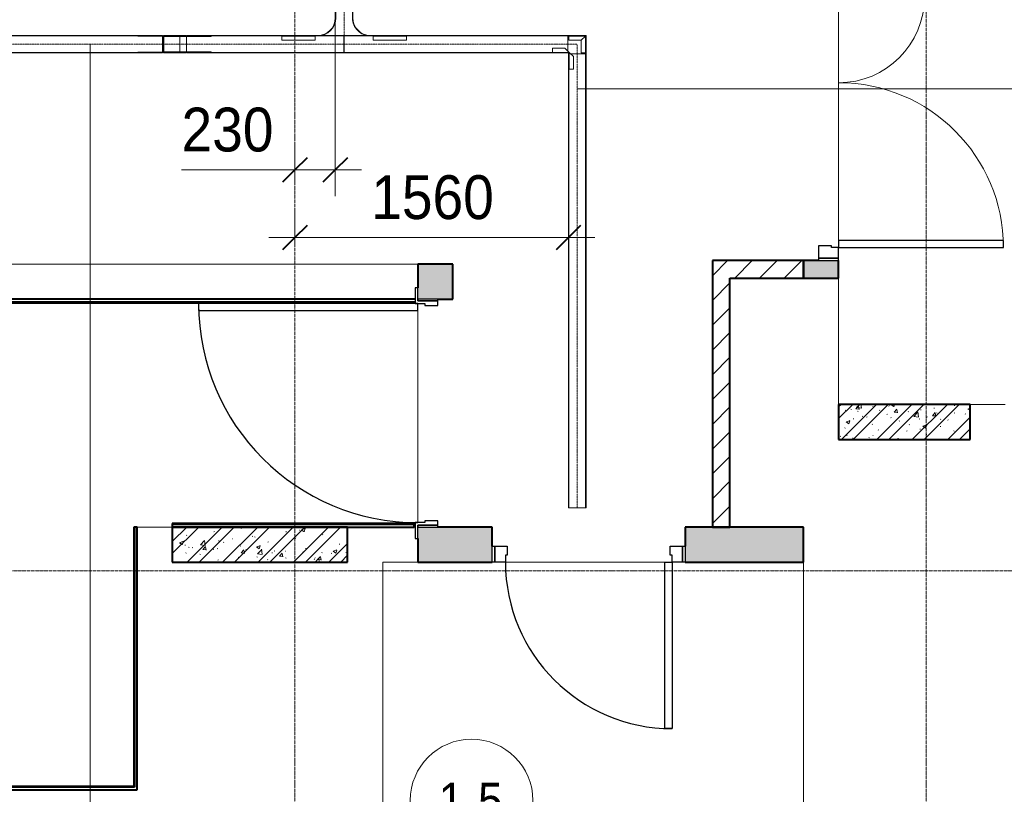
# Model space of a CAD drawing. Header units: millimetres. Extents: x 105790 to 201854, y 7718 to 225473.
# Tile 38 of 50: x 127980 to 133595, y 20925 to 25345. Entities that reach past the tile are written whole.
import ezdxf

# ---------------------------------------------------------------- set-up
doc = ezdxf.new("R2010")
doc.units = ezdxf.units.MM
for name, pattern in [('ADSK_Линия сетки', [25, 20, -2.5, 0, -2.5]), ('Линия сетки', [25, 20, -2.5, 0, -2.5]), ('Осевая', [14, 10, -2, 0, -2])]:
    doc.linetypes.add(name, pattern=pattern)
for name, color, linetype, lineweight in [('Двери', 7, 'Continuous', 18), ('Кабельные лотки', 7, 'Continuous', 18), ('Каркас_Импост', 7, 'Continuous', 30), ('Марки кабельных лотков', 7, 'Continuous', 20), ('Марки помещений', 7, 'Continuous', 20), ('Монтажный зазор', 7, 'Continuous', 30), ('Осевая линия', 7, 'Осевая', 18), ('Оси', 7, 'Continuous', 9), ('Панель', 7, 'Continuous', 30), ('Перекрытия', 7, 'Continuous', 18), ('Размеры', 7, 'Continuous', 9), ('Размеры-100', 7, 'Continuous', 9), ('Соединительные детали кабельных лотков', 7, 'Continuous', 18), ('Стены разрез', 7, 'Continuous', 40), ('Стены штриховка', 7, 'Continuous', 40)]:
    doc.layers.add(name, color=color, linetype=linetype, lineweight=lineweight)
doc.styles.add('Arial', font='arial.ttf', dxfattribs={"width": 0.9, "height": 250})
doc.styles.add('Arial_3', font='arial.ttf', dxfattribs={"width": 0.9, "height": 200})
doc.dimstyles.new('Основной_2_5_мм', dxfattribs={"dimscale": 304.8, "dimtxt": 255.06485, "dimasz": 0.463911, "dimexe": 0.492126, "dimexo": 0.492126, "dimgap": 0.098425, "dimtad": 1, "dimdec": 0, "dimdsep": 46, "dimtxsty": 'Arial', "dimblk1": 'OBLIQUE', "dimblk2": 'OBLIQUE', "dimsah": 1, "dimcen": 0.09, "dimdle": 0.492126, "dimazin": 2, "dimtfac": 1, "dimtdec": 4, "dimtix": 1, "dimtmove": 0, "dimatfit": 3, "dimfxl": 1, "dimtvp": 1, "dimtolj": 1, "dimtzin": 0, "dimlwd": 20, "dimlwe": 20, "dimarcsym": 2})
doc.dimstyles.new('Основной_2_5_мм_1', dxfattribs={"dimscale": 304.8, "dimtxt": 255.06485, "dimasz": 0.463911, "dimexe": 0.492126, "dimexo": 0.492126, "dimgap": 0.098425, "dimtad": 1, "dimdec": 0, "dimdsep": 46, "dimtxsty": 'Arial', "dimblk1": 'OBLIQUE', "dimblk2": 'OBLIQUE', "dimsah": 1, "dimcen": 0.09, "dimdle": 0.492126, "dimazin": 2, "dimtfac": 1, "dimtdec": 4, "dimtix": 1, "dimtmove": 1, "dimatfit": 3, "dimfxl": 1, "dimtvp": 1, "dimtolj": 1, "dimtzin": 0, "dimlwd": 20, "dimlwe": 20, "dimarcsym": 2})
pattern_1 = [(45, (0, 0), (-70.71068, 70.71068), [])]
pattern_2 = [(50, (0, 0), (218.62117, -19.1268), [22.86, -251.46]), (355, (0, 0), (-42.29187, 229.2684), [18.288, -201.168]), (100.451, (18.22, -1.6), (176.33107, 210.13963), [19.428, -213.708]), (46.184, (0, 60.96), (325.29495, -50.45164), [34.29, -377.19]), (96.636, (27.1, 56.76), (284.883, 296.91266), [29.142, -320.562]), (351.184, (0, 60.96), (284.8858, 296.9107), [27.432, -301.752]), (21, (30.48, 45.72), (181.93753, -122.71832), [22.86, -251.46]), (326, (30.48, 45.72), (74.16223, 221.0262), [18.288, -201.168]), (71.451, (45.64, 35.5), (256.10035, 98.30526), [19.428, -213.708]), (37.5, (0, 0), (3.70639, 101.465895), [3.353, -195.377, 3.353, -200.863, -201.93]), (37.5, (0, 0), (3.70639, 101.465895), [-402.946, 3.353, -198.577]), (7.5, (0, 0), (80.18358, 120.21653), [3.353, -113.081, 3.353, -190.805, -76.962]), (7.5, (0, 0), (80.18358, 120.21653), [-310.591, 3.353, -73.609]), (327.5, (-67.97, 0), (162.708646, -6.87497), [3.353, -72.847, 3.353, -234.391, -315.468]), (327.5, (-67.97, 0), (162.708646, -6.87497), [-313.944, 3.353, -312.115]), (317.5, (-98.45, 0), (177.75468, 30.51183), [3.353, -95.707, 3.353, -154.534, -224.028]), (317.5, (-98.45, 0), (177.75468, 30.51183), [-256.946, 3.353, -220.675])]
pattern_3 = [(45, (0, 0), (-101.02788, 101.02788), []), (45, (67.35, 0), (-101.02788, 101.02788), [])]

# ---------------------------------------------------------------- blocks, each defined once
blk = doc.blocks.new('101_Дверь_Однопольная - _НЧ_Мет_900х2100_Квартира_Пр-3835097-МКСС_К4_L23_78_000_')
at = {"layer": 'Каркас_Импост', "color": 253, "true_color": 0xaaaaaa}
for p, q in [((-535, 100), (-475, 100)), ((-535, 10), (-535, 100)), ((-475, 100), (-475, 60)), ((-475, 60), (-465, 60)), ((-465, 60), (-465, 10)), ((465, 60), (475, 60)), ((465, 10), (465, 60)), ((475, 100), (535, 100)), ((475, 60), (475, 100)), ((535, 100), (535, 10)), ((-465, 10), (-535, 10)), ((535, 10), (465, 10))]:
    blk.add_line(p, q, dxfattribs=at)
at = {"layer": 'Монтажный зазор', "color": 253, "true_color": 0xaaaaaa}
for p, q in [((-550, 100), (-535, 100)), ((-550, 10), (-550, 100)), ((-535, 100), (-535, 10)), ((535, 10), (535, 100)), ((535, 100), (550, 100)), ((550, 100), (550, 10)), ((-535, 10), (-550, 10)), ((550, 10), (535, 10))]:
    blk.add_line(p, q, dxfattribs=at)
at = {"layer": 'Панель', "color": 253, "true_color": 0xaaaaaa}
for p, q in [((-475, 1050), (-435, 1050)), ((-475, 100), (-475, 1050)), ((-435, 1050), (-435, 100)), ((-435, 100), (-475, 100))]:
    blk.add_line(p, q, dxfattribs=at)
blk.add_arc((-475, 100), 950, 0, 90, dxfattribs=at)
blk = doc.blocks.new('101_Дверь_Двупольная - _ПЧ_Мет_1350х2100_Лифтовый холл_Л-3848665-МКСС_К4_L23_78_000_')
at = {"layer": 'Двери', "color": 253, "true_color": 0xaaaaaa}
blk.add_line((-1343.1, 100), (-1315.3, 100), dxfattribs=at)
at = {"layer": 'Каркас_Импост', "color": 253, "true_color": 0xaaaaaa}
for p, q in [((-715, 100), (-775, 100)), ((-775, 100), (-775, -15)), ((-715, 60), (-715, 100)), ((-705, 60), (-715, 60)), ((-705, -15), (-705, 60)), ((715, 60), (705, 60)), ((705, 60), (705, -15)), ((775, 100), (715, 100)), ((715, 100), (715, 60)), ((775, -15), (775, 100)), ((-775, -15), (-705, -15)), ((705, -15), (775, -15))]:
    blk.add_line(p, q, dxfattribs=at)
at = {"layer": 'Монтажный зазор', "color": 253, "true_color": 0xaaaaaa}
for p, q in [((-775, 100), (-790, 100)), ((-790, 100), (-790, -15)), ((-775, -15), (-775, 100)), ((790, 100), (775, 100)), ((775, 100), (775, -15)), ((790, -15), (790, 100)), ((-790, -15), (-775, -15)), ((775, -15), (790, -15))]:
    blk.add_line(p, q, dxfattribs=at)
at = {"layer": 'Панель', "color": 253, "true_color": 0xaaaaaa}
for p, q in [((715, 1040), (675, 1040)), ((675, 1040), (675, 100)), ((715, 100), (715, 1040)), ((-675, 590), (-715, 590)), ((-715, 590), (-715, 100)), ((-675, 100), (-675, 590)), ((-715, 100), (-675, 100)), ((675, 100), (715, 100))]:
    blk.add_line(p, q, dxfattribs=at)
at = {"layer": 'Панель', "color": 253, "lineweight": 18, "true_color": 0xaaaaaa}
for centre, radius, start, end in [((715, 100), 940, 90, 180), ((-715, 100), 490, 360, 90)]:
    blk.add_arc(centre, radius, start, end, dxfattribs=at)
blk = doc.blocks.new('101_Дверь_Однопольная - _НЧ_Мет_1200х2100_ЛК_По дизайн-проекту_угловая коробка_EI60_Л-3835085-МКСС_К4_L23_78_000_')
at = {"layer": 'Каркас_Импост', "color": 253, "true_color": 0xaaaaaa}
for p, q in [((-625, 115), (-715, 115)), ((-715, 115), (-715, 100)), ((-625, 60), (-625, 115)), ((715, 115), (625, 115)), ((625, 115), (625, 60)), ((715, 100), (715, 115)), ((-715, 100), (-640, 100)), ((-640, 100), (-640, -15)), ((-615, 60), (-625, 60)), ((-615, -15), (-615, 60)), ((625, 60), (615, 60)), ((615, 60), (615, -15)), ((640, -15), (640, 100)), ((640, 100), (715, 100)), ((-640, -15), (-615, -15)), ((615, -15), (640, -15))]:
    blk.add_line(p, q, dxfattribs=at)
at = {"layer": 'Монтажный зазор', "color": 253, "true_color": 0xaaaaaa}
for p, q in [((-640, 100), (-650, 100)), ((-650, 100), (-650, -15)), ((-640, -15), (-640, 100)), ((650, 100), (640, 100)), ((640, 100), (640, -15)), ((650, -15), (650, 100)), ((-650, -15), (-640, -15)), ((640, -15), (650, -15))]:
    blk.add_line(p, q, dxfattribs=at)
at = {"layer": 'Панель', "color": 253, "true_color": 0xaaaaaa}
for p, q in [((625, 1350), (585, 1350)), ((585, 1350), (585, 100)), ((625, 100), (625, 1350)), ((585, 100), (625, 100))]:
    blk.add_line(p, q, dxfattribs=at)
blk.add_arc((625, 100), 1250, 90, 180, dxfattribs=at)
blk = doc.blocks.new('135_SLK_K4_AR_rvt-1-МКСС_К4_L23_78_000_')
at = {"layer": 'Стены разрез', "lineweight": 18, "true_color": 0xcbcbcb}
h = blk.add_hatch(color=9, dxfattribs=at)
h.paths.add_polyline_path([(132650, 23870), (132650, 23970), (132450, 23970), (132450, 23870), (132535, 23870)])
h.paths.add_polyline_path([(132535, 25550), (132650, 25550), (132650, 25750), (132450, 25750), (132450, 25550)])
blk.add_hatch(color=9, dxfattribs=at).paths.add_polyline_path([(130250, 23750), (130450, 23750), (130450, 23950), (130250, 23950), (130250, 23815)])
at = {"layer": 'Стены разрез', "lineweight": 9, "true_color": 0xaaaaaa}
h = blk.add_hatch(dxfattribs=at)
h.set_pattern_fill('FP_3', color=253, style=0, pattern_type=2)
h.set_pattern_definition(pattern_1)
h.paths.add_polyline_path([(132030, 22450), (132030, 23970), (131930, 23970), (131930, 22450), (131951.3, 22450)])
h = blk.add_hatch(dxfattribs=at)
h.set_pattern_fill('FP_3', color=253, style=0, pattern_type=2)
h.set_pattern_definition(pattern_1)
h.paths.add_polyline_path([(132450, 23870), (132450, 23970), (132030, 23970), (132030, 23870)])
h = blk.add_hatch(dxfattribs=at)
h.set_pattern_fill('FP_1', color=253, style=0, pattern_type=2)
h.set_pattern_definition(pattern_2)
h.paths.add_polyline_path([(133400, 22950), (133400, 23150), (132650, 23150), (132650, 22950)])
h = blk.add_hatch(dxfattribs=at)
h.set_pattern_fill('FP_2', color=253, style=0, pattern_type=2)
h.set_pattern_definition(pattern_3)
h.paths.add_polyline_path([(133400, 22950), (133400, 23150), (132650, 23150), (132650, 22950)])
h = blk.add_hatch(dxfattribs=at)
h.set_pattern_fill('FP_1', color=253, style=0, pattern_type=2)
h.set_pattern_definition(pattern_2)
h.paths.add_polyline_path([(129850, 22250), (129850, 22450), (128850, 22450), (128850, 22250)])
h = blk.add_hatch(dxfattribs=at)
h.set_pattern_fill('FP_2', color=253, style=0, pattern_type=2)
h.set_pattern_definition(pattern_3)
h.paths.add_polyline_path([(129850, 22250), (129850, 22450), (128850, 22450), (128850, 22250)])
at = {"layer": 'Стены разрез', "lineweight": 18, "true_color": 0xcbcbcb}
h = blk.add_hatch(color=9, dxfattribs=at)
h.paths.add_polyline_path([(132450, 22250), (132450, 22450), (131775, 22450), (131775, 22250), (131951.3, 22250)])
h.paths.add_polyline_path([(130675, 22250), (130675, 22450), (130250, 22450), (130250, 22250)])
at = {"layer": 'Перекрытия', "color": 253, "true_color": 0xaaaaaa}
for p, q in [((132650, 25435), (132650, 24085)), ((132650, 24085), (132650, 25435)), ((118450, 23950), (130250, 23950)), ((132650, 23870), (132650, 23150)), ((130250, 22475), (130250, 23685)), ((130250, 23685), (130250, 22475)), ((133400, 23150), (133600, 23150)), ((128650, 22450), (128850, 22450)), ((130230, 22450), (130235, 22450)), ((131774.8, 22340), (131774.8, 22450)), ((130250, 22250), (130050, 22250)), ((130050, 22250), (130050, 20750)), ((131660, 22250), (130750, 22250)), ((130750, 22250), (131660, 22250)), ((132450, 20800), (132450, 22250))]:
    blk.add_line(p, q, dxfattribs=at)
at = {"layer": 'Стены разрез', "color": 253, "true_color": 0xaaaaaa}
for p, q in [((130450, 23950), (130250, 23950)), ((130250, 23950), (130250, 23815)), ((130450, 23750), (130450, 23950)), ((132030, 23970), (131930, 23970)), ((131930, 23970), (131930, 22450)), ((132450, 23970), (132030, 23970)), ((132535, 23970), (132450, 23970)), ((132450, 23970), (132450, 23870)), ((132450, 23870), (132450, 23970)), ((132650, 23870), (132650, 23970)), ((132030, 22450), (132030, 23870)), ((132030, 23870), (132450, 23870)), ((132450, 23870), (132650, 23870)), ((130235, 23750), (126349.4, 23750)), ((126749.4, 23730), (130235, 23730)), ((130365, 23750), (130450, 23750)), ((133400, 23150), (132650, 23150)), ((132650, 23150), (132650, 22950)), ((133400, 22950), (133400, 23150)), ((132650, 22950), (133400, 22950)), ((130230, 22470), (128850, 22470)), ((128850, 22470), (128850, 22450)), ((130230, 22450), (130230, 22470)), ((128650, 22450), (128630, 22450)), ((128630, 22450), (128630, 20970)), ((128650, 20970), (128650, 22450)), ((129850, 22450), (128850, 22450)), ((128850, 22450), (128850, 22250)), ((128850, 22450), (130230, 22450)), ((129850, 22250), (129850, 22450)), ((130675, 22450), (130365, 22450)), ((130675, 22340), (130675, 22450)), ((132450, 22450), (131775, 22450)), ((131775, 22450), (131775, 22340)), ((131930, 22450), (132030, 22450)), ((132450, 22250), (132450, 22450)), ((130250, 22385), (130250, 22250)), ((128850, 22250), (129850, 22250)), ((130250, 22250), (130675, 22250)), ((131775, 22250), (132450, 22250)), ((128630, 20970), (122912.5, 20970)), ((122912.5, 20950), (128650, 20950)), ((128650, 20965), (128650, 20970)), ((128650, 20950), (128650, 20965))]:
    blk.add_line(p, q, dxfattribs=at)
at = {"layer": 'Стены штриховка', "color": 253, "true_color": 0xaaaaaa}
for p, q in [((126749.4, 23735), (130235, 23735)), ((130230, 22465), (128850, 22465)), ((128635, 22450), (128635, 20970)), ((128635, 20965), (122912.5, 20965)), ((128635, 20970), (128635, 20965))]:
    blk.add_line(p, q, dxfattribs=at)
at = {"layer": 'Двери', "color": 253, "lineweight": 18, "true_color": 0xaaaaaa}
for name, p, rotation in [('101_Дверь_Двупольная - _ПЧ_Мет_1350х2100_Лифтовый холл_Л-3848665-МКСС_К4_L23_78_000_', (132550, 24760), 270), ('101_Дверь_Однопольная - _НЧ_Мет_1200х2100_ЛК_По дизайн-проекту_угловая коробка_EI60_Л-3835085-МКСС_К4_L23_78_000_', (130350, 23100), 90), ('101_Дверь_Однопольная - _НЧ_Мет_900х2100_Квартира_Пр-3835097-МКСС_К4_L23_78_000_', (131225, 22350), 180)]:
    blk.add_blockref(name, p, dxfattribs=dict(at, rotation=rotation))
blk = doc.blocks.new('OSTEC_CLH - ЛН_ ЛП - СЛУМИ - Угол горизонтальный - ZS - Цинкование по методу Сендзимира-1324870-МКСС_К4_L23_78_000_')
at = {"layer": 'Осевая линия'}
for p, q in [((0, 55), (0, 0)), ((-55, 0), (0, 0)), ((-54, 0), (-55, 0))]:
    blk.add_line(p, q, dxfattribs=at)
at = {"layer": 'Соединительные детали кабельных лотков', "color": 96, "true_color": 0x008000}
for p, q in [((-55, 47.5), (-55, 50)), ((-55, 50), (-50, 50)), ((-47.5, 47.5), (-55, 47.5)), ((-55, -47.5), (-55, 38.1)), ((-47.5, 55), (-50, 55)), ((-50, 55), (-50, 50)), ((-47.5, 47.5), (-47.5, 55)), ((47.5, 55), (-38.1, 55)), ((50, 55), (47.5, 55)), ((47.5, 55), (47.5, -47.5)), ((50, -50), (50, 55)), ((-55, -50), (-55, -47.5)), ((47.5, -47.5), (-55, -47.5)), ((50, -50), (-55, -50))]:
    blk.add_line(p, q, dxfattribs=at)
blk = doc.blocks.new('OSTEC_U - ЛН_ ЛП - СЛУМИ - OSTEC_U - ЛН_ ЛП - СЛУМИ-1215241-МКСС_К4_L23_78_000_')
at = {"layer": 'Соединительные детали кабельных лотков', "color": 96, "true_color": 0x008000}
for p, q in [((-24, 95), (0, 95)), ((-24, 95), (-24, 24)), ((0.9, 95), (0, 95)), ((0, 95), (0, 0)), ((-24, 24), (-95, 24)), ((-95, 0), (-95, 24)), ((0, 0), (-95, 0)), ((-95, 0), (-95, -0.9)), ((-24, 24), (0, 0)), ((0, 0), (-24, 24)), ((0.9, -0.2), (0, 0)), ((0, 0), (0.9, -0.2)), ((0, 0), (0.2, -0.9)), ((0.2, -0.9), (0, 0))]:
    blk.add_line(p, q, dxfattribs=at)
for start, end in [(280.7432, 346.7905), (280.7432, 346.7905), (283.2095, 349.2568), (283.2095, 349.2568)]:
    blk.add_arc((0, 0), 0.9, start, end, dxfattribs=at)
blk = doc.blocks.new('OSTEC_U - ЛН_ ЛП - СЛУМИ - OSTEC_U - ЛН_ ЛП - СЛУМИ-1215245-МКСС_К4_L23_78_000_')
at = {"layer": 'Соединительные детали кабельных лотков', "color": 96, "true_color": 0x008000}
for p, q in [((0, 95), (-0.9, 95)), ((0, 0), (0, 95)), ((0, 95), (24, 95)), ((24, 24), (24, 95)), ((-95, 0.9), (-95, 0)), ((0, 0), (24, 24)), ((0, 0), (0.9, 0.2)), ((0.9, 0.2), (0, 0)), ((-95, 0), (0, 0)), ((-95, -24), (-95, 0)), ((-95, -24), (-24, -24)), ((-24, -24), (0, 0)), ((-0.2, -0.9), (0, 0)), ((0, 0), (-0.2, -0.9))]:
    blk.add_line(p, q, dxfattribs=at)
for start, end in [(10.7432, 90), (10.7432, 37.1621), (180, 259.2568), (232.8379, 259.2568)]:
    blk.add_arc((0, 0), 0.9, start, end, dxfattribs=at)
blk = doc.blocks.new('OSTEC_CLV - ЛН_ ЛП - ПШСМ - Угол вертикальный - ZS - Цинкование по методу Сендзимира-1551044-МКСС_К4_L23_78_000_')
at = {"layer": 'Осевая линия'}
for q in [(128909.6, 25205), (128931.1, 25205)]:
    blk.add_line((128930.1, 25205), q, dxfattribs=at)
blk = doc.blocks.new('OSTEC_U - ЛН_ ЛП - ПШСМ - OSTEC_U - ЛН_ ЛП - ПШСМ-1333228-МКСС_К4_L23_78_000_')
at = {"layer": 'Соединительные детали кабельных лотков', "color": 96, "true_color": 0x008000}
for p, q in [((128805.6, 25252.5), (128797.9, 25252.5)), ((128797.9, 25252.5), (128821.2, 25252.5)), ((128797.9, 25250.5), (128797.9, 25252.5)), ((128801.9, 25250.5), (128797.9, 25250.5)), ((128797.9, 25250.5), (128801.9, 25250.5)), ((128817, 25250.5), (128814.4, 25250.5)), ((128814.4, 25250.5), (128817, 25250.5)), ((128821.2, 25250.5), (128818.4, 25250.5)), ((128821.2, 25252.5), (128829, 25252.5)), ((128821.2, 25250.5), (128821.2, 25252.5)), ((128920.3, 25250.5), (128821.2, 25250.5)), ((128897, 25250.5), (128897, 25252.5)), ((128901.1, 25250.5), (128901.1, 25252.5)), ((128918.8, 25250.5), (128918.8, 25252.5)), ((128920.3, 25250.5), (128920.3, 25252.5)), ((128930.6, 25252.5), (128927, 25252.5)), ((128930.2, 25250.5), (128930.6, 25250.5)), ((128930.6, 25250.5), (128930.6, 25252.5))]:
    blk.add_line(p, q, dxfattribs=at)
blk = doc.blocks.new('OSTEC_U - ЛН_ ЛП - ПШСМ - OSTEC_U - ЛН_ ЛП - ПШСМ-1333232-МКСС_К4_L23_78_000_')
at = {"layer": 'Соединительные детали кабельных лотков', "color": 96, "true_color": 0x008000}
for p, q in [((128801.9, 25159.5), (128797.9, 25159.5)), ((128797.9, 25159.5), (128801.9, 25159.5)), ((128797.9, 25157.5), (128797.9, 25159.5)), ((128821.2, 25157.5), (128797.9, 25157.5)), ((128797.9, 25157.5), (128805.6, 25157.5)), ((128817, 25159.5), (128814.4, 25159.5)), ((128814.4, 25159.5), (128817, 25159.5)), ((128818.4, 25159.5), (128821.2, 25159.5)), ((128821.2, 25159.5), (128920.3, 25159.5)), ((128821.2, 25157.5), (128821.2, 25159.5)), ((128829, 25157.5), (128821.2, 25157.5)), ((128897, 25157.5), (128897, 25159.5)), ((128901.1, 25157.5), (128901.1, 25159.5)), ((128918.8, 25157.5), (128918.8, 25159.5)), ((128920.3, 25157.5), (128920.3, 25159.5)), ((128927, 25157.5), (128930.6, 25157.5)), ((128930.6, 25159.5), (128930.2, 25159.5)), ((128930.6, 25157.5), (128930.6, 25159.5))]:
    blk.add_line(p, q, dxfattribs=at)
blk = doc.blocks.new('OSTEC_U - ЛН_ ЛП - ПШСМ - OSTEC_U - ЛН_ ЛП - ПШСМ-1333236-МКСС_К4_L23_78_000_')
at = {"layer": 'Соединительные детали кабельных лотков', "color": 96, "true_color": 0x008000}
for p, q in [((128928.3, 25161.5), (128929.6, 25161.5)), ((128929.6, 25159.5), (128928.3, 25159.5)), ((128929.6, 25161.5), (128931.5, 25161.5)), ((128931.5, 25161.5), (128929.6, 25161.5)), ((128929.6, 25161.5), (128929.6, 25159.5)), ((128929.6, 25159.5), (128931.5, 25159.5)), ((128931.5, 25159.5), (128929.6, 25159.5)), ((128931.5, 25161.5), (129071.6, 25161.5)), ((128931.5, 25161.5), (128931.5, 25159.5)), ((129071.6, 25159.5), (128931.5, 25159.5)), ((129071.6, 25161.5), (129071.6, 25159.5))]:
    blk.add_line(p, q, dxfattribs=at)
blk = doc.blocks.new('OSTEC_U - ЛН_ ЛП - ПШСМ - OSTEC_U - ЛН_ ЛП - ПШСМ-1333240-МКСС_К4_L23_78_000_')
at = {"layer": 'Соединительные детали кабельных лотков', "color": 96, "true_color": 0x008000}
for p, q in [((128928.3, 25250.5), (128929.6, 25250.5)), ((128929.6, 25248.5), (128928.3, 25248.5)), ((128929.6, 25250.5), (128931.5, 25250.5)), ((128931.5, 25250.5), (128929.6, 25250.5)), ((128929.6, 25250.5), (128929.6, 25248.5)), ((128929.6, 25248.5), (128931.5, 25248.5)), ((128931.5, 25248.5), (128929.6, 25248.5)), ((128931.5, 25250.5), (129071.6, 25250.5)), ((128931.5, 25250.5), (128931.5, 25248.5)), ((129071.6, 25248.5), (128931.5, 25248.5)), ((129071.6, 25250.5), (129071.6, 25248.5))]:
    blk.add_line(p, q, dxfattribs=at)
blk = doc.blocks.new('OSTEC_CLV - ЛН_ ЛП - ПШСМ - Угол вертикальный - ZS - Цинкование по методу Сендзимира-V59-МКСС_К4_L23_78_000_')
at = {"layer": 'Осевая линия'}
for p, q in [((128796.1, 25205), (128795.8, 25205)), ((128796.1, 25205), (128816.6, 25205)), ((128816.6, 25205), (128817.3, 25205))]:
    blk.add_line(p, q, dxfattribs=at)
blk = doc.blocks.new('OSTEC_U - ЛН_ ЛП - ПШСМ - OSTEC_U - ЛН_ ЛП - ПШСМ-V60-МКСС_К4_L23_78_000_')
at = {"layer": 'Соединительные детали кабельных лотков', "color": 96, "true_color": 0x008000}
for p, q in [((128794.8, 25159.5), (128654.6, 25159.5)), ((128654.6, 25159.5), (128794.8, 25159.5)), ((128654.6, 25159.5), (128654.6, 25157.5)), ((128654.6, 25159.5), (128654.6, 25157.5)), ((128796.6, 25159.5), (128794.8, 25159.5)), ((128794.8, 25159.5), (128796.6, 25159.5)), ((128794.8, 25159.5), (128794.8, 25157.5)), ((128794.8, 25159.5), (128794.8, 25157.5)), ((128796.6, 25157.5), (128795.1, 25157.5)), ((128795.1, 25157.5), (128796.6, 25157.5)), ((128801.9, 25159.5), (128796.6, 25159.5)), ((128796.6, 25159.5), (128808.1, 25159.5)), ((128796.6, 25159.5), (128796.6, 25157.5)), ((128796.6, 25159.5), (128796.6, 25157.5)), ((128808.1, 25157.5), (128796.6, 25157.5)), ((128796.6, 25157.5), (128808.1, 25157.5)), ((128817, 25159.5), (128808.1, 25159.5)), ((128808.1, 25157.5), (128820.6, 25157.5)), ((128817, 25159.5), (128814.4, 25159.5)), ((128820.6, 25157.5), (128820.6, 25159.5))]:
    blk.add_line(p, q, dxfattribs=at)
blk = doc.blocks.new('OSTEC_U - ЛН_ ЛП - ПШСМ - OSTEC_U - ЛН_ ЛП - ПШСМ-V61-МКСС_К4_L23_78_000_')
at = {"layer": 'Соединительные детали кабельных лотков', "color": 96, "true_color": 0x008000}
for p, q in [((128654.6, 25252.5), (128654.6, 25250.5)), ((128654.6, 25252.5), (128654.6, 25250.5)), ((128794.8, 25250.5), (128654.6, 25250.5)), ((128654.6, 25250.5), (128794.8, 25250.5)), ((128794.8, 25252.5), (128794.8, 25250.5)), ((128794.8, 25252.5), (128794.8, 25250.5)), ((128796.6, 25250.5), (128794.8, 25250.5)), ((128794.8, 25250.5), (128796.6, 25250.5)), ((128796.6, 25252.5), (128795.1, 25252.5)), ((128795.1, 25252.5), (128796.6, 25252.5)), ((128808.1, 25252.5), (128796.6, 25252.5)), ((128796.6, 25252.5), (128808.1, 25252.5)), ((128796.6, 25252.5), (128796.6, 25250.5)), ((128796.6, 25252.5), (128796.6, 25250.5)), ((128808.1, 25250.5), (128796.6, 25250.5)), ((128796.6, 25250.5), (128801.9, 25250.5)), ((128820.6, 25252.5), (128808.1, 25252.5)), ((128808.1, 25250.5), (128817, 25250.5)), ((128814.4, 25250.5), (128817, 25250.5)), ((128820.6, 25250.5), (128820.6, 25252.5))]:
    blk.add_line(p, q, dxfattribs=at)
blk = doc.blocks.new('OSTEC_U - ЛН_ ЛП - ПШСМ - OSTEC_U - ЛН_ ЛП - ПШСМ-V62-МКСС_К4_L23_78_000_')
at = {"layer": 'Соединительные детали кабельных лотков', "color": 96, "true_color": 0x008000}
for p, q in [((128795.6, 25250.5), (128795.6, 25248.5)), ((128817, 25250.5), (128795.6, 25250.5)), ((128795.6, 25248.5), (128817, 25248.5)), ((128801.9, 25250.5), (128799.3, 25250.5)), ((128799.3, 25248.5), (128801.9, 25248.5)), ((128817, 25250.5), (128814.4, 25250.5)), ((128814.4, 25248.5), (128817, 25248.5)), ((128817, 25250.5), (128825.1, 25250.5)), ((128825.1, 25248.5), (128817, 25248.5)), ((128825.1, 25250.5), (128829.2, 25250.5)), ((128825.1, 25248.5), (128825.1, 25250.5)), ((128829.2, 25248.5), (128825.1, 25248.5)), ((128829.2, 25250.5), (128928.3, 25250.5)), ((128829.2, 25248.5), (128829.2, 25250.5)), ((128928.3, 25248.5), (128829.2, 25248.5)), ((128928.3, 25248.5), (128928.3, 25250.5))]:
    blk.add_line(p, q, dxfattribs=at)
blk = doc.blocks.new('OSTEC_U - ЛН_ ЛП - ПШСМ - OSTEC_U - ЛН_ ЛП - ПШСМ-V63-МКСС_К4_L23_78_000_')
at = {"layer": 'Соединительные детали кабельных лотков', "color": 96, "true_color": 0x008000}
for p, q in [((128795.6, 25161.5), (128795.6, 25159.5)), ((128817, 25161.5), (128795.6, 25161.5)), ((128795.6, 25159.5), (128817, 25159.5)), ((128801.9, 25161.5), (128799.3, 25161.5)), ((128799.3, 25159.5), (128801.9, 25159.5)), ((128817, 25161.5), (128814.4, 25161.5)), ((128814.4, 25159.5), (128817, 25159.5)), ((128817, 25161.5), (128825.1, 25161.5)), ((128825.1, 25159.5), (128817, 25159.5)), ((128825.1, 25161.5), (128829.2, 25161.5)), ((128825.1, 25159.5), (128825.1, 25161.5)), ((128829.2, 25159.5), (128825.1, 25159.5)), ((128829.2, 25161.5), (128928.3, 25161.5)), ((128829.2, 25159.5), (128829.2, 25161.5)), ((128928.3, 25159.5), (128829.2, 25159.5)), ((128928.3, 25159.5), (128928.3, 25161.5))]:
    blk.add_line(p, q, dxfattribs=at)
blk = doc.blocks.new('OSTEC_CT - ЛН_ ЛП - ОГП - Тройник - ZS - Цинкование по методу Сендзимира-1219768-МКСС_К4_L23_78_000_')
at = {"layer": 'Осевая линия'}
blk.add_line((0, -200), (0, 0), dxfattribs=at)
at = {"layer": 'Соединительные детали кабельных лотков', "color": 96, "true_color": 0x008000}
for p, q in [((-1, 47.5), (-1, 50)), ((-1, 50), (1, 50)), ((-1, 50), (1, 50)), ((-1, -47.5), (-1, 47.5)), ((1, 47.5), (-1, 47.5)), ((-1, 47.5), (1, 47.5)), ((1, 50), (1, 47.5)), ((1, 47.5), (1, -47.5)), ((-150, -47.5), (-200, -47.5)), ((-200, -47.5), (-200, -50)), ((-200, -50), (-150, -50)), ((-1, -50), (1, -50)), ((200, -47.5), (150, -47.5)), ((150, -50), (200, -50)), ((200, -50), (200, -47.5)), ((-50, -150), (-50, -200)), ((-47.5, -200), (-47.5, -150)), ((47.5, -150), (47.5, -200)), ((50, -200), (50, -150)), ((-50, -200), (-47.5, -200)), ((47.5, -200), (50, -200))]:
    blk.add_line(p, q, dxfattribs=at)
for centre, radius, start, end in [((-150, -150), 102.5, 360, 90), ((-150, -150), 100, 0, 90), ((150, -150), 102.5, 90, 180), ((150, -150), 100, 90, 180)]:
    blk.add_arc(centre, radius, start, end, dxfattribs=at)
blk = doc.blocks.new('OSTEC_U - ЛН_ ЛП - СЛУМ - OSTEC_U - ЛН_ ЛП - СЛУМ-1216886-МКСС_К4_L23_78_000_')
at = {"layer": 'Соединительные детали кабельных лотков', "color": 96, "true_color": 0x008000}
for p, q in [((-95, 2.5), (-95, 25)), ((-95, 25), (95, 25)), ((-95, 0), (-95, 2.5)), ((-95, 2.5), (95, 2.5)), ((95, 25), (95, 2.5)), ((95, 2.5), (95, 0))]:
    blk.add_line(p, q, dxfattribs=at)
blk = doc.blocks.new('OSTEC_U - ЛН_ ЛП - СЛУМ - OSTEC_U - ЛН_ ЛП - СЛУМ-1216893-МКСС_К4_L23_78_000_')
at = {"layer": 'Соединительные детали кабельных лотков', "color": 96, "true_color": 0x008000}
for p, q in [((-95, -2.5), (-95, 0)), ((-95, -25), (-95, -2.5)), ((95, -2.5), (-95, -2.5)), ((95, -25), (-95, -25)), ((95, 0), (95, -2.5)), ((95, -2.5), (95, -25))]:
    blk.add_line(p, q, dxfattribs=at)
blk = doc.blocks.new('050_Марка_Помещение - Номер-620969-МКСС_К4_L23_78_000_')
at = {"layer": 'Марки помещений'}
blk.add_circle((0, 0), 3.5, dxfattribs=at)
blk = doc.blocks.new('DIMBLOCK20-МКСС_К4_L23_78_000_')
at = {"layer": 'Размеры-100', "lineweight": 20, "transparency": 16777216}
for p, q in [((129550, 24102.6), (129550, 24252.6)), ((131110, 24102.6), (131110, 24252.6)), ((129400, 24102.6), (131260, 24102.6)), ((129550, 24102.6), (129550, 24052.6)), ((131110, 24102.6), (131110, 24052.6))]:
    blk.add_line(p, q, dxfattribs=at)
at = {"layer": 'Размеры-100', "lineweight": 40, "transparency": 16777216}
for p, q in [((129550, 24102.6), (129620.7, 24173.3)), ((131110, 24102.6), (131180.7, 24173.3)), ((129550, 24102.6), (129479.3, 24031.9)), ((131110, 24102.6), (131039.3, 24031.9))]:
    blk.add_line(p, q, dxfattribs=at)
at = {"layer": 'Размеры-100', "color": 0, "lineweight": 20, "transparency": 16777216, "insert": (129984.7, 24457.2), "char_height": 250, "width": 828.765, "attachment_point": 1, "line_spacing_factor": 0.941778, "style": 'Arial'}
blk.add_mtext('1560', dxfattribs=at)
blk = doc.blocks.new('_Oblique')
at = {"color": 0, "linetype": 'ByBlock', "lineweight": -2}
blk.add_line((-0.5, -0.5), (0.5, 0.5), dxfattribs=at)
blk = doc.blocks.new('DIMBLOCK21-МКСС_К4_L23_78_000_')
at = {"layer": 'Размеры-100', "lineweight": 20, "transparency": 16777216}
for p, q in [((129780, 24488.5), (129780, 25581.1)), ((129550, 24488.5), (129550, 24638.5)), ((128903, 24488.5), (129421, 24488.5)), ((129400, 24488.5), (129930, 24488.5)), ((129421, 24488.5), (129665, 24488.5)), ((129550, 24488.5), (129550, 24438.5)), ((129780, 24488.5), (129780, 24338.5))]:
    blk.add_line(p, q, dxfattribs=at)
at = {"layer": 'Размеры-100', "lineweight": 40, "transparency": 16777216}
for p, q in [((129550, 24488.5), (129620.7, 24559.2)), ((129780, 24488.5), (129850.7, 24559.2)), ((129550, 24488.5), (129479.3, 24417.8)), ((129780, 24488.5), (129709.3, 24417.8))]:
    blk.add_line(p, q, dxfattribs=at)
at = {"layer": 'Размеры-100', "color": 0, "lineweight": 20, "transparency": 16777216, "insert": (128903, 24843), "char_height": 250, "width": 621.573, "attachment_point": 1, "line_spacing_factor": 0.941778, "style": 'Arial'}
blk.add_mtext('230', dxfattribs=at)

msp = doc.modelspace()

# ---------------------------------------------------------------- linework, layer by layer
at = {"layer": 'Кабельные лотки', "color": 96, "true_color": 0x008000}
for p, q in [((128795.1, 25255), (126271.5, 25255)), ((128795.1, 25252.5), (126271.5, 25252.5)), ((128795.1, 25255), (128795.1, 25155)), ((128799.6, 25255), (128799.6, 25155)), ((128926.6, 25255), (128799.6, 25255)), ((128801.4, 25157.5), (128801.4, 25252.5)), ((128926.6, 25252.5), (128801.4, 25252.5)), ((128835, 25252.5), (128835, 25255)), ((128893, 25252.5), (128893, 25250.5)), ((128893, 25248.5), (128893, 25161.5)), ((128926.6, 25255), (128926.6, 25252.5)), ((128931.1, 25155), (128931.1, 25255)), ((129829, 25255), (128931.1, 25255)), ((129829, 25252.5), (128931.1, 25252.5)), ((129829, 25255), (129829, 25155)), ((129831, 25155), (129831, 25255)), ((131105, 25255), (129831, 25255)), ((131105, 25252.5), (129831, 25252.5)), ((131105, 25255), (131105, 25166.9)), ((128795.1, 25157.5), (126271.5, 25157.5)), ((128926.6, 25157.5), (128801.4, 25157.5)), ((128835, 25155), (128835, 25157.5)), ((128893, 25159.5), (128893, 25157.5)), ((128926.6, 25157.5), (128926.6, 25155)), ((129829, 25157.5), (128931.1, 25157.5)), ((131105, 25157.5), (129831, 25157.5)), ((131105, 25157.5), (131105, 25155)), ((128795.1, 25155), (126271.5, 25155)), ((128926.6, 25155), (128799.6, 25155)), ((129829, 25155), (128931.1, 25155)), ((131105, 25155), (129831, 25155)), ((131110, 25150), (131112.5, 25150)), ((131110, 25150), (131110, 22560)), ((131112.5, 25150), (131112.5, 22560)), ((131121.9, 25150), (131210, 25150)), ((131207.5, 25150), (131207.5, 22560)), ((131210, 25150), (131210, 22560)), ((131210, 22560), (131110, 22560))]:
    msp.add_line(p, q, dxfattribs=at)
at = {"layer": 'Марки кабельных лотков'}
for p, q in [((128382.4, 25205), (128382.4, 20329.9)), ((131160, 24949.6), (133690.6, 24949.6))]:
    msp.add_line(p, q, dxfattribs=at)
at = {"layer": 'Осевая линия'}
for p, q in [((128795.1, 25205), (126271.5, 25205)), ((128908.9, 25205), (128817.3, 25205)), ((129829, 25205), (128931.1, 25205)), ((131105, 25205), (129831, 25205)), ((131160, 25150), (131160, 22560))]:
    msp.add_line(p, q, dxfattribs=at)
at = {"layer": 'Оси', "linetype": 'Линия сетки'}
for p, q in [((129550, 12025.7), (129550, 33100)), ((133150, 12025.7), (133150, 33100))]:
    msp.add_line(p, q, dxfattribs=at)
at = {"layer": 'Оси', "linetype": 'ADSK_Линия сетки'}
msp.add_line((136800, 22200), (106608.1, 22200), dxfattribs=at)

# ---------------------------------------------------------------- block references
at = {"lineweight": 5}
msp.add_blockref('135_SLK_K4_AR_rvt-1-МКСС_К4_L23_78_000_', (0, 0), dxfattribs=at)
at = {"layer": 'Марки помещений', "xscale": 99.99999999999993, "yscale": 99.99999999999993, "zscale": 99.99999999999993}
msp.add_blockref('050_Марка_Помещение - Номер-620969-МКСС_К4_L23_78_000_', (130557, 20889.4), dxfattribs=at)
at = {"layer": 'Соединительные детали кабельных лотков'}
for name, p, rotation in [('OSTEC_CT - ЛН_ ЛП - ОГП - Тройник - ZS - Цинкование по методу Сендзимира-1219768-МКСС_К4_L23_78_000_', (129830, 25205), 180), ('OSTEC_CLH - ЛН_ ЛП - СЛУМИ - Угол горизонтальный - ZS - Цинкование по методу Сендзимира-1324870-МКСС_К4_L23_78_000_', (131160, 25205), 90)]:
    msp.add_blockref(name, p, dxfattribs=dict(at, rotation=rotation))
at = {"layer": 'Соединительные детали кабельных лотков', "color": 96, "true_color": 0x008000}
for name, p in [('OSTEC_U - ЛН_ ЛП - ПШСМ - OSTEC_U - ЛН_ ЛП - ПШСМ-V61-МКСС_К4_L23_78_000_', (0, 0)), ('OSTEC_U - ЛН_ ЛП - ПШСМ - OSTEC_U - ЛН_ ЛП - ПШСМ-V62-МКСС_К4_L23_78_000_', (0, 0)), ('OSTEC_U - ЛН_ ЛП - ПШСМ - OSTEC_U - ЛН_ ЛП - ПШСМ-1333228-МКСС_К4_L23_78_000_', (0, 0)), ('OSTEC_U - ЛН_ ЛП - ПШСМ - OSTEC_U - ЛН_ ЛП - ПШСМ-1333240-МКСС_К4_L23_78_000_', (0, 0)), ('OSTEC_U - ЛН_ ЛП - СЛУМ - OSTEC_U - ЛН_ ЛП - СЛУМ-1216893-МКСС_К4_L23_78_000_', (129570, 25252.5)), ('OSTEC_U - ЛН_ ЛП - ПШСМ - OSTEC_U - ЛН_ ЛП - ПШСМ-V60-МКСС_К4_L23_78_000_', (0, 0)), ('OSTEC_U - ЛН_ ЛП - ПШСМ - OSTEC_U - ЛН_ ЛП - ПШСМ-V63-МКСС_К4_L23_78_000_', (0, 0)), ('OSTEC_U - ЛН_ ЛП - ПШСМ - OSTEC_U - ЛН_ ЛП - ПШСМ-1333232-МКСС_К4_L23_78_000_', (0, 0)), ('OSTEC_U - ЛН_ ЛП - ПШСМ - OSTEC_U - ЛН_ ЛП - ПШСМ-1333236-МКСС_К4_L23_78_000_', (0, 0))]:
    msp.add_blockref(name, p, dxfattribs=at)
for name, p, rotation in [('OSTEC_U - ЛН_ ЛП - СЛУМ - OSTEC_U - ЛН_ ЛП - СЛУМ-1216886-МКСС_К4_L23_78_000_', (130090, 25252.5), 180), ('OSTEC_U - ЛН_ ЛП - СЛУМИ - OSTEC_U - ЛН_ ЛП - СЛУМИ-1215241-МКСС_К4_L23_78_000_', (131206.6, 25251.6), 90.0000000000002), ('OSTEC_U - ЛН_ ЛП - СЛУМИ - OSTEC_U - ЛН_ ЛП - СЛУМИ-1215245-МКСС_К4_L23_78_000_', (131113.4, 25158.4), 90.00000000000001)]:
    msp.add_blockref(name, p, dxfattribs=dict(at, rotation=rotation))
at = {"layer": 'Соединительные детали кабельных лотков'}
for name in ['OSTEC_CLV - ЛН_ ЛП - ПШСМ - Угол вертикальный - ZS - Цинкование по методу Сендзимира-V59-МКСС_К4_L23_78_000_', 'OSTEC_CLV - ЛН_ ЛП - ПШСМ - Угол вертикальный - ZS - Цинкование по методу Сендзимира-1551044-МКСС_К4_L23_78_000_']:
    msp.add_blockref(name, (0, 0), dxfattribs=at)

# ---------------------------------------------------------------- texts
at = {"layer": 'Марки помещений', "lineweight": 9, "insert": (130370.5, 20991.1), "char_height": 200, "width": 447.342, "attachment_point": 1, "style": 'Arial_3'}
msp.add_mtext('1-5', dxfattribs=at)

# ---------------------------------------------------------------- dimensions: what is measured, and where the dimension line sits
at = {"layer": 'Размеры', "lineweight": 20}
dim = msp.add_linear_dim(base=(129780, 24488.5), p1=(129550, 24588.5), p2=(129780, 25731.1), dimstyle='Основной_2_5_мм_1', override={"dimpost": '<>', "dimfxl": 1165.533541}, dxfattribs=at)
dim.commit()
dim.dimension.update_dxf_attribs({"geometry": 'DIMBLOCK21-МКСС_К4_L23_78_000_', "text_midpoint": (129213.8, 24676.4), "dimtype": 160})
dim = msp.add_linear_dim(base=(131110, 24102.6), p1=(129550, 24202.6), p2=(131110, 24202.6), dimstyle='Основной_2_5_мм', override={"dimpost": '<>', "dimfxl": 1560}, dxfattribs=at)
dim.commit()
dim.dimension.update_dxf_attribs({"geometry": 'DIMBLOCK20-МКСС_К4_L23_78_000_', "text_midpoint": (130330, 24260.3)})

doc.saveas('drawing.dxf')
